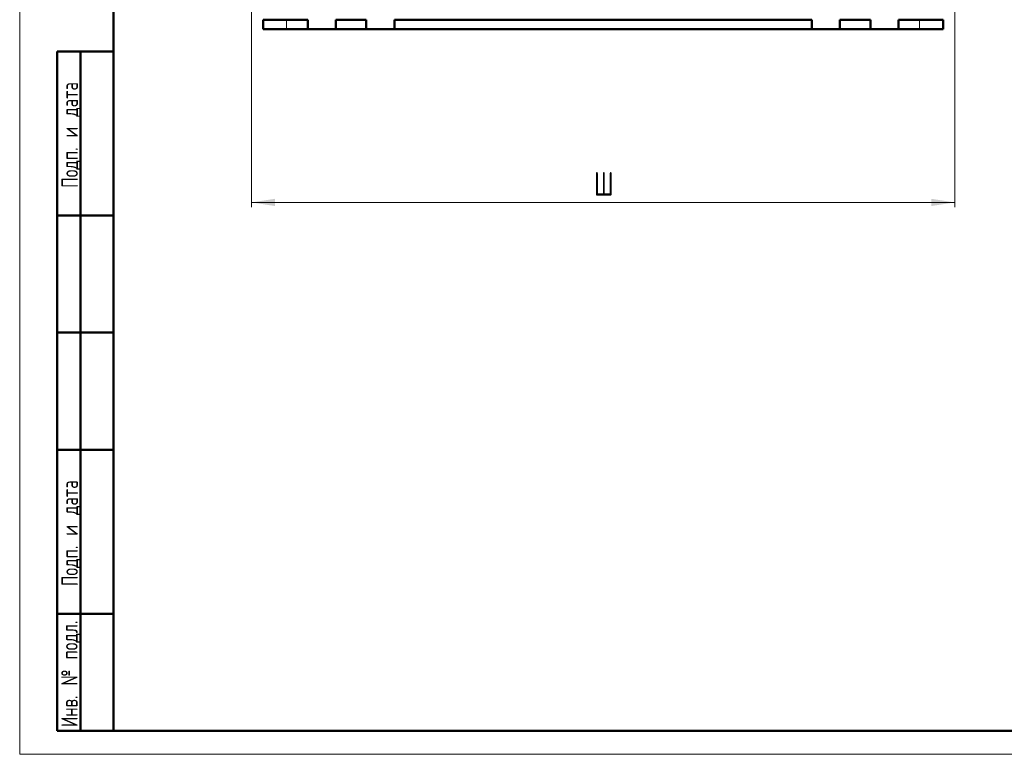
# Model space of a CAD drawing. Header units: millimetres. Extents: x 0 to 420, y 0 to 594.
# Tile 1 of 5: x 0 to 210, y 0 to 157. Entities that reach past the tile are written whole.
import ezdxf

# ---------------------------------------------------------------- set-up
doc = ezdxf.new("R2010")
doc.units = ezdxf.units.MM
doc.linetypes.add('SLD-Сплошная', pattern=[0])
doc.styles.add('SLDTEXTSTYLE0', font='TXT', dxfattribs={"width": 0.7, "bigfont": 'bigfont'})
doc.styles.add('SLDTEXTSTYLE1', font='TXT', dxfattribs={"width": 0.7})
doc.dimstyles.new('SLDDIMSTYLE0', dxfattribs={"dimtxt": 5, "dimasz": 5, "dimexe": 0, "dimexo": 0.0625, "dimgap": 1.25, "dimtad": 2, "dimdec": 1, "dimrnd": 1e-09, "dimzin": 12, "dimdsep": 46, "dimtxsty": 'SLDTEXTSTYLE1', "dimsah": 1, "dimcen": 0.09, "dimadec": 0, "dimazin": 3, "dimtfac": 1, "dimtdec": 3, "dimtofl": 0, "dimtmove": 0, "dimatfit": 3, "dimfxl": 0, "dimfrac": 2, "dimtolj": 1, "dimtzin": 12, "dimarcsym": 0})

# ---------------------------------------------------------------- blocks, each defined once
blk = doc.blocks.new('_D')
at = {"color": 7, "linetype": 'SLD-Сплошная', "lineweight": 0}
for p, q in [((49.43, 181.78), (49.43, 116.79)), ((199.43, 181.78), (199.43, 116.79)), ((49.43, 117.79), (199.43, 117.79))]:
    blk.add_line(p, q, dxfattribs=at)
at = {"color": 7, "linetype": 'SLD-Сплошная', "lineweight": 18}
for points in [[(49.43, 117.79), (54.43, 117.02), (54.43, 118.56)], [(199.43, 117.79), (194.43, 118.56), (194.43, 117.02)]]:
    blk.add_solid(points, dxfattribs=at)
at = {"color": 7, "linetype": 'SLD-Сплошная', "lineweight": 18, "insert": (122.47, 124.24), "char_height": 5, "attachment_point": 1, "style": 'SLDTEXTSTYLE0'}
blk.add_mtext('Ш', dxfattribs=at)

msp = doc.modelspace()

# ---------------------------------------------------------------- linework, layer by layer
at = {"color": 7, "linetype": 'SLD-Сплошная', "lineweight": 18}
for p, q in [((0, 594), (0, 0)), ((0, 0), (420, 0))]:
    msp.add_line(p, q, dxfattribs=at)
at = {"color": 7, "linetype": 'SLD-Сплошная', "lineweight": 50}
for p, q in [((20, 589), (20, 5)), ((51.93, 154.79), (51.93, 156.79)), ((51.93, 156.79), (56.93, 156.79)), ((61.43, 156.79), (56.93, 156.79)), ((61.43, 154.79), (61.43, 156.79)), ((67.43, 154.79), (67.43, 156.79)), ((73.93, 156.79), (67.43, 156.79)), ((73.93, 154.79), (73.93, 156.79)), ((79.93, 154.79), (79.93, 156.79)), ((168.93, 156.79), (79.93, 156.79)), ((168.93, 154.79), (168.93, 156.79)), ((174.93, 154.79), (174.93, 156.79)), ((181.43, 156.79), (174.93, 156.79)), ((181.43, 154.79), (181.43, 156.79)), ((187.43, 154.79), (187.43, 156.79)), ((191.93, 156.79), (187.43, 156.79)), ((191.93, 156.79), (196.93, 156.79)), ((196.93, 156.79), (196.93, 154.79)), ((56.93, 154.79), (51.93, 154.79)), ((61.43, 154.79), (56.93, 154.79)), ((67.43, 154.79), (61.43, 154.79)), ((73.93, 154.79), (67.43, 154.79)), ((79.93, 154.79), (73.93, 154.79)), ((168.93, 154.79), (79.93, 154.79)), ((174.93, 154.79), (168.93, 154.79)), ((181.43, 154.79), (174.93, 154.79)), ((187.43, 154.79), (181.43, 154.79)), ((191.93, 154.79), (187.43, 154.79)), ((196.93, 154.79), (191.93, 154.79)), ((8, 5), (8, 150)), ((8, 150), (20, 150)), ((13, 5), (13, 150)), ((20, 115), (8, 115)), ((20, 90), (8, 90)), ((20, 65), (8, 65)), ((8, 30), (20, 30)), ((8, 5), (20, 5)), ((20, 5), (415, 5))]:
    msp.add_line(p, q, dxfattribs=at)
at = {"color": 7, "linetype": 'SLD-Сплошная', "lineweight": 25}
msp.add_line((20, 589), (20, 5), dxfattribs=at)
at = {"color": 8, "linetype": 'SLD-Сплошная', "lineweight": 18}
for p, q in [((56.93, 156.79), (56.93, 154.79)), ((191.93, 154.79), (191.93, 156.79))]:
    msp.add_line(p, q, dxfattribs=at)

# ---------------------------------------------------------------- texts
at = {"color": 7, "linetype": 'Continuous', "lineweight": 0, "char_height": 3.5, "attachment_point": 2, "rotation": 90, "style": 'SLDTEXTSTYLE0'}
for s, insert in [('Подп. и дата', (8.92, 132.18)), ('Подп. и дата', (8.92, 47.18)), ('Инв. № подл.', (8.86, 17.18))]:
    msp.add_mtext(s, dxfattribs=dict(at, insert=insert))

# ---------------------------------------------------------------- dimensions: what is measured, and where the dimension line sits
at = {"color": 7, "linetype": 'SLD-Сплошная', "lineweight": 18}
dim = msp.add_linear_dim(base=(199.43, 117.79), p1=(49.43, 181.79), p2=(199.43, 181.79), text='Ш', dimstyle='SLDDIMSTYLE0', dxfattribs=at)
dim.commit()
dim.dimension.update_dxf_attribs({"geometry": '_D', "text_midpoint": (124.43, 117.79), "dimtype": 160})

doc.saveas('drawing.dxf')
